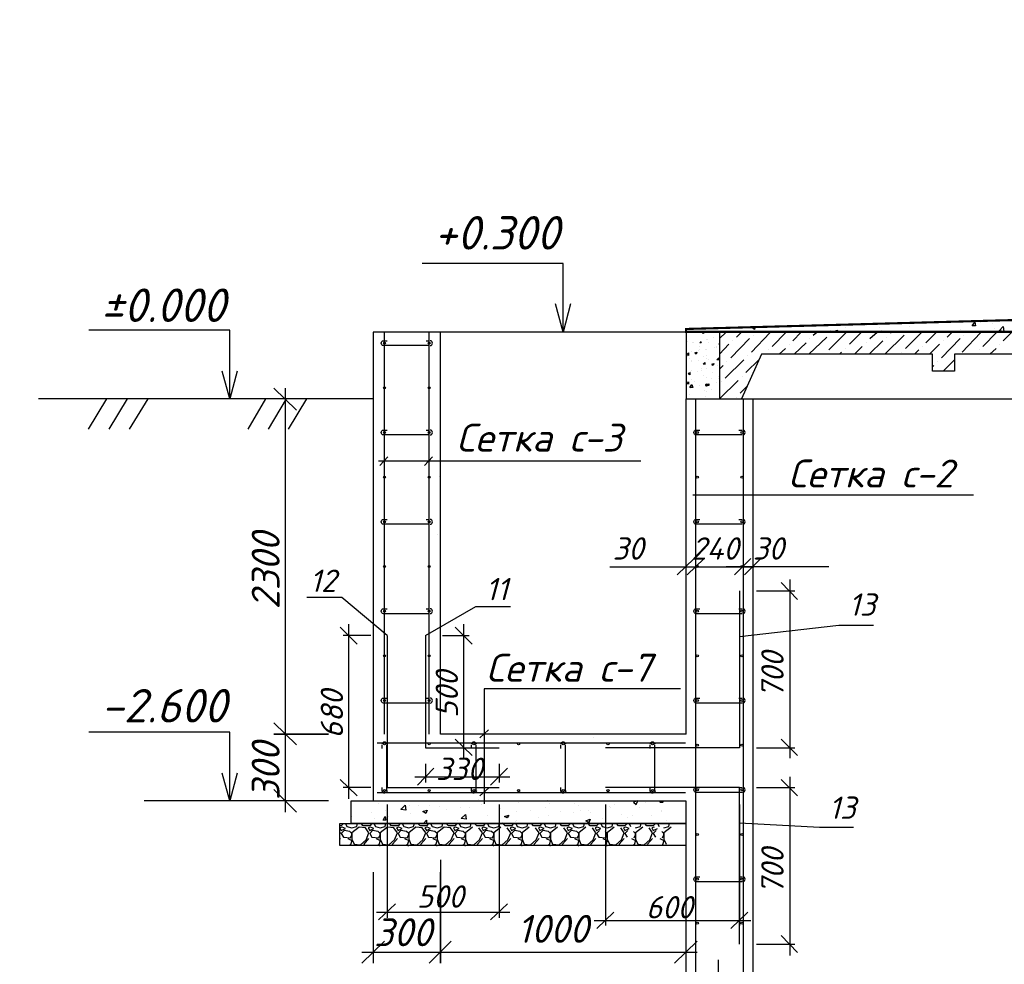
# Model space of a CAD drawing. Extents: x -119078 to 1619993, y 264752 to 340742.
# Tile 92 of 220: x 548206 to 557023, y 317224 to 325684. Entities that reach past the tile are written whole.
import ezdxf

# ---------------------------------------------------------------- set-up
doc = ezdxf.new("R2010")
doc.units = 0
doc.header["$MEASUREMENT"] = 0
for name, color, linetype in [('PDF _Геометрия', 250, 'Continuous'), ('PDF _Текст', 7, 'Continuous'), ('Ярлык', 1, 'Continuous')]:
    doc.layers.add(name, color=color, linetype=linetype)
doc.styles.add('ISO', font='times.ttf')
doc.styles.add('PDF ISOCPEUR Italic', font='isocpeui.ttf')

msp = doc.modelspace()

# ---------------------------------------------------------------- linework, layer by layer
at = {"layer": 'PDF _Геометрия', "color": 7, "lineweight": -3}
for p, q in [((551974.9, 322885.242), (551371.635, 322885.242)), ((551371.635, 322885.242), (551371.635, 318687.782)), ((551974.9, 319284.698), (551974.9, 322885.242)), ((554175.233, 319284.698), (551974.9, 319284.698))]:
    msp.add_line(p, q, dxfattribs=at)
at = {"layer": 'PDF _Геометрия', "color": 251, "lineweight": -3, "true_color": 0x535353}
msp.add_line((554175.233, 319284.698), (554175.233, 322288.327), dxfattribs=at)
at = {"layer": 'PDF _Геометрия', "color": 7, "lineweight": -3}
for points in [[(553073.479, 322885.242), (553073.479, 323139.249), (553073.479, 323501.208), (551809.796, 323501.208)], [(553136.981, 323139.249), (553073.479, 322885.242), (553003.627, 323139.249)], [(550088.901, 322288.327), (550088.901, 322535.983), (550088.901, 322904.293), (548825.218, 322904.293)], [(551470.062, 322885.242), (551470.062, 319284.698)], [(551870.123, 322885.242), (551870.123, 319284.698)], [(554172.058, 322885.242), (551974.9, 322885.242)], [(554175.233, 322885.242), (553121.105, 322885.242)], [(554772.148, 322885.242), (554175.233, 322885.242), (554175.233, 322288.327), (554772.148, 322288.327), (554772.148, 313887.057), (566170.695, 313887.057), (566170.695, 322288.327), (566773.961, 322288.327), (566773.961, 313283.791)], [(566475.503, 322885.242), (554473.69, 322885.242), (554473.69, 322288.327), (554670.546, 322288.327)], [(551844.722, 322809.04), (551876.473, 322809.04)], [(559026.759, 322688.387), (556575.595, 322688.387), (556575.595, 322535.983), (556378.74, 322535.983), (556378.74, 322688.387), (554848.35, 322688.387), (554670.546, 322288.327), (566272.298, 322288.327)], [(550152.403, 322535.983), (550088.901, 322288.327), (550019.049, 322535.983)], [(551371.635, 322288.327), (548374.357, 322288.327)], [(548983.972, 322288.327), (548818.868, 322015.269)], [(549168.127, 322288.327), (549003.023, 322015.269)], [(549352.282, 322288.327), (549187.178, 322015.269)], [(550406.409, 322288.327), (550247.655, 322015.269)], [(550590.564, 322288.327), (550431.81, 322015.269)], [(550774.719, 322288.327), (550609.615, 322015.269)], [(554257.785, 322288.327), (554257.785, 313887.057)], [(554683.246, 322288.327), (554683.246, 313887.057)], [(551844.722, 322008.919), (551876.473, 322008.919)], [(554645.145, 322008.919), (554676.896, 322008.919)], [(551431.961, 321691.411), (551501.813, 321767.613)], [(551832.022, 321691.411), (551901.873, 321767.613)], [(553768.822, 321729.512), (551419.261, 321729.512)], [(556747.05, 321424.704), (554232.384, 321424.704)], [(551844.722, 321208.798), (551876.473, 321208.798)], [(554645.145, 321208.798), (554676.896, 321208.798)], [(551495.463, 320167.371), (551089.052, 320510.28), (550777.894, 320510.28)], [(551838.372, 320167.371), (552289.234, 320427.728), (552600.392, 320427.728)], [(551844.722, 320408.677), (551876.473, 320408.677)], [(554645.145, 320408.677), (554676.896, 320408.677)], [(554651.495, 320161.021), (555540.518, 320262.624), (555851.676, 320262.624)], [(554124.431, 319691.109), (552365.436, 319691.109), (552365.436, 318662.382)], [(551844.722, 319608.556), (551876.473, 319608.556)], [(554645.145, 319608.556), (554676.896, 319608.556)], [(550088.901, 318687.782), (550088.901, 318935.439), (550088.901, 319303.749), (548825.218, 319303.749)], [(552327.335, 319252.947), (552403.537, 319322.799)], [(551406.561, 319208.496), (554168.883, 319208.496)], [(551451.012, 319157.695), (551451.012, 319189.446)], [(551489.113, 319189.446), (551489.113, 319170.395), (551489.113, 318776.685)], [(552251.133, 319157.695), (552251.133, 319189.446)], [(552289.234, 319189.446), (552289.234, 319170.395), (552289.234, 318776.685)], [(553051.253, 319157.695), (553051.253, 319189.446)], [(553089.354, 319189.446), (553089.354, 319170.395), (553089.354, 318776.685)], [(553851.374, 319157.695), (553851.374, 319189.446)], [(553889.475, 319189.446), (553889.475, 319170.395), (553889.475, 318776.685)], [(550152.403, 318935.439), (550088.901, 318687.782), (550019.049, 318935.439)], [(551406.561, 318763.984), (554168.883, 318763.984)], [(552327.335, 318732.234), (552403.537, 318802.085)], [(554645.145, 318808.436), (554676.896, 318808.436)], [(550584.214, 318687.782), (549320.531, 318687.782)], [(554172.058, 318287.722), (551073.177, 318287.722), (551073.177, 318484.577), (554172.058, 318484.577), (551174.779, 318484.577), (551174.779, 318687.782), (554172.058, 318687.782), (554172.058, 313283.791)], [(554651.495, 318490.927), (555369.064, 318452.826), (555673.872, 318452.826)], [(554645.145, 318008.315), (554676.896, 318008.315)], [(554460.99, 317265.345), (554460.99, 315366.646), (557350.315, 315366.646)]]:
    msp.add_lwpolyline(points, dxfattribs=at)
at = {"layer": 'PDF _Геометрия', "color": 7, "lineweight": -3, "const_width": 19.05}
msp.add_lwpolyline([(554172.058, 322888.417), (554172.058, 322913.818), (560474.597, 323085.272), (566770.786, 322913.818), (566770.786, 322888.417)], close=True, dxfattribs=at)
at = {"layer": 'PDF _Геометрия', "color": 8, "lineweight": -3, "true_color": 0x767676}
for points in [[(556372.39, 322974.144), (556372.39, 322974.144)], [(556372.39, 322974.144), (556404.141, 322974.144)], [(556397.791, 322974.144), (556397.791, 322974.144)], [(556442.242, 322974.144), (556442.242, 322974.144)], [(556448.592, 322980.495), (556480.343, 322974.144), (556480.343, 322980.495)], [(556810.551, 322974.144), (556810.551, 322974.144)], [(554232.384, 322885.242), (554232.384, 322885.242)], [(554308.586, 322885.242), (554308.586, 322885.242)], [(554333.987, 322885.242), (554327.637, 322872.542), (554314.936, 322885.242), (554327.637, 322885.242)], [(554473.69, 322828.091), (554530.842, 322885.242)], [(554619.744, 322891.592), (554619.744, 322891.592)], [(554626.094, 322840.791), (554670.546, 322885.242)], [(554791.199, 322936.043), (554784.849, 322910.643), (554759.448, 322929.693), (554765.798, 322929.693)], [(554886.451, 322929.693), (554886.451, 322929.693)], [(554943.603, 322758.239), (555070.606, 322885.242)], [(555127.758, 322809.04), (555203.96, 322885.242)], [(555311.912, 322859.841), (555343.663, 322885.242)], [(555451.616, 322726.488), (555610.37, 322885.242)], [(555470.666, 322904.293), (555470.666, 322904.293)], [(555496.067, 322885.242), (555489.717, 322891.592), (555527.818, 322904.293), (555521.468, 322885.242)], [(555597.67, 322923.343), (555597.67, 322923.343)], [(555635.771, 322777.289), (555743.724, 322885.242)], [(555788.175, 322948.744), (555788.175, 322948.744)], [(555819.926, 322828.091), (555883.427, 322885.242)], [(555908.828, 322923.343), (555908.828, 322923.343)], [(555921.528, 322904.293), (555921.528, 322904.293)], [(556004.08, 322878.892), (556016.781, 322885.242)], [(556137.434, 322739.188), (556283.488, 322885.242)], [(556175.535, 322936.043), (556175.535, 322936.043)], [(556321.589, 322789.99), (556416.841, 322885.242)], [(556512.094, 322840.791), (556556.545, 322885.242)], [(556626.397, 322910.643), (556626.397, 322910.643)], [(556747.05, 322891.592), (556747.05, 322891.592)], [(556829.602, 322758.239), (556956.605, 322885.242)], [(556918.504, 322961.444), (556918.504, 322961.444)], [(556937.555, 322916.993), (556937.555, 322916.993)], [(557013.757, 322809.04), (557089.959, 322885.242)], [(554187.933, 322802.69), (554187.933, 322802.69)], [(554232.384, 322796.34), (554232.384, 322796.34)], [(554238.734, 322796.34), (554238.734, 322796.34)], [(554302.236, 322802.69), (554308.586, 322789.99), (554295.886, 322789.99), (554308.586, 322802.69)], [(554353.037, 322821.74), (554353.037, 322821.74)], [(554365.738, 322815.39), (554365.738, 322815.39)], [(554416.539, 322834.441), (554416.539, 322834.441)], [(554575.293, 322656.636), (554740.397, 322828.091)], [(554587.993, 322809.04), (554587.993, 322809.04)], [(554759.448, 322707.437), (554924.552, 322878.892)], [(554778.498, 322859.841), (554778.498, 322859.841)], [(555273.811, 322688.387), (555432.565, 322840.791)], [(555280.162, 322828.091), (555280.162, 322828.091)], [(555464.316, 322878.892), (555464.316, 322878.892)], [(555813.575, 322688.387), (555934.229, 322809.04)], [(555953.279, 322688.387), (556124.734, 322859.841)], [(555972.33, 322840.791), (555972.33, 322840.791)], [(556461.292, 322656.636), (556626.397, 322828.091)], [(556473.993, 322809.04), (556473.993, 322809.04)], [(556645.447, 322707.437), (556810.551, 322878.892)], [(556658.147, 322859.841), (556658.147, 322859.841)], [(554226.034, 322713.788), (554226.034, 322713.788)], [(554283.186, 322720.138), (554283.186, 322720.138)], [(554295.886, 322758.239), (554295.886, 322758.239)], [(554295.886, 322732.838), (554295.886, 322732.838)], [(554346.687, 322732.838), (554346.687, 322732.838)], [(554359.388, 322732.838), (554359.388, 322732.838)], [(554378.438, 322789.99), (554378.438, 322789.99)], [(554429.239, 322751.889), (554429.239, 322751.889)], [(554441.94, 322745.538), (554441.94, 322745.538)], [(554448.29, 322758.239), (554448.29, 322758.239)], [(554467.34, 322783.639), (554473.69, 322783.639)], [(554467.34, 322777.289), (554473.69, 322777.289)], [(554473.69, 322688.387), (554556.243, 322777.289)], [(554911.852, 322726.488), (554911.852, 322726.488)], [(555007.104, 322688.387), (555064.256, 322739.188)], [(555096.007, 322777.289), (555096.007, 322777.289)], [(555140.458, 322688.387), (555248.411, 322789.99)], [(555546.868, 322688.387), (555565.919, 322707.437)], [(555597.67, 322739.188), (555597.67, 322739.188)], [(555680.222, 322688.387), (555750.074, 322758.239)], [(555788.175, 322789.99), (555788.175, 322789.99)], [(556105.683, 322707.437), (556105.683, 322707.437)], [(556219.986, 322688.387), (556258.087, 322726.488)], [(556289.838, 322758.239), (556289.838, 322758.239)], [(556353.339, 322688.387), (556442.242, 322777.289)], [(556797.851, 322726.488), (556797.851, 322726.488)], [(556893.104, 322688.387), (556950.255, 322739.188)], [(556982.006, 322777.289), (556982.006, 322777.289)], [(554187.933, 322662.986), (554187.933, 322662.986)], [(554206.984, 322650.286), (554206.984, 322650.286)], [(554219.684, 322624.885), (554219.684, 322624.885)], [(554226.034, 322631.235), (554226.034, 322631.235)], [(554283.186, 322631.235), (554283.186, 322631.235)], [(554327.637, 322662.986), (554327.637, 322662.986)], [(554359.388, 322675.687), (554359.388, 322675.687)], [(554359.388, 322650.286), (554359.388, 322650.286)], [(554378.438, 322643.936), (554378.438, 322643.936)], [(554460.99, 322656.636), (554460.99, 322656.636)], [(554524.492, 322472.481), (554689.596, 322637.586)], [(554537.192, 322624.885), (554537.192, 322624.885)], [(554708.647, 322523.283), (554829.3, 322643.936)], [(554727.697, 322675.687), (554727.697, 322675.687)], [(554873.751, 322688.387), (554873.751, 322688.387)], [(555413.515, 322688.387), (555413.515, 322688.387)], [(556423.191, 322624.885), (556423.191, 322624.885)], [(556473.993, 322535.983), (556575.595, 322637.586)], [(556759.75, 322688.387), (556759.75, 322688.387)], [(554219.684, 322542.333), (554219.684, 322542.333)], [(554308.586, 322561.384), (554308.586, 322561.384)], [(554308.586, 322542.333), (554308.586, 322542.333)], [(554346.687, 322599.485), (554327.637, 322599.485), (554340.337, 322612.185), (554340.337, 322599.485)], [(554353.037, 322561.384), (554353.037, 322561.384)], [(554403.839, 322599.485), (554422.889, 322605.835), (554416.539, 322586.784), (554403.839, 322593.134)], [(554454.64, 322586.784), (554454.64, 322586.784)], [(554473.69, 322555.033), (554505.441, 322586.784)], [(554473.69, 322567.734), (554473.69, 322567.734)], [(556378.74, 322574.084), (556391.44, 322586.784)], [(554206.984, 322523.283), (554206.984, 322504.232), (554194.283, 322516.932), (554213.334, 322523.283)], [(554194.283, 322504.232), (554194.283, 322504.232)], [(554213.334, 322529.633), (554213.334, 322529.633)], [(554219.684, 322459.781), (554219.684, 322459.781)], [(554276.835, 322529.633), (554276.835, 322529.633)], [(554327.637, 322497.882), (554327.637, 322497.882)], [(554353.037, 322478.832), (554353.037, 322478.832)], [(554403.839, 322466.131), (554403.839, 322466.131)], [(554410.189, 322523.283), (554410.189, 322523.283)], [(554467.34, 322491.532), (554467.34, 322491.532)], [(554467.34, 322472.481), (554467.34, 322472.481)], [(554473.69, 322288.327), (554638.795, 322453.431)], [(554676.896, 322491.532), (554676.896, 322491.532)], [(554200.633, 322421.68), (554181.583, 322421.68), (554194.283, 322440.731), (554194.283, 322421.68)], [(554213.334, 322377.229), (554213.334, 322377.229)], [(554226.034, 322402.63), (554226.034, 322402.63)], [(554245.085, 322440.731), (554245.085, 322440.731)], [(554295.886, 322408.98), (554295.886, 322408.98)], [(554340.337, 322364.529), (554340.337, 322364.529)], [(554346.687, 322415.33), (554359.388, 322421.68), (554359.388, 322402.63), (554346.687, 322408.98)], [(554346.687, 322396.279), (554346.687, 322396.279)], [(554359.388, 322396.279), (554359.388, 322396.279)], [(554403.839, 322370.879), (554403.839, 322370.879)], [(554441.94, 322434.38), (554441.94, 322434.38)], [(554486.391, 322440.731), (554486.391, 322440.731)], [(554657.845, 322339.128), (554721.347, 322402.63)], [(554175.233, 322345.478), (554175.233, 322345.478)], [(554206.984, 322326.428), (554206.984, 322326.428)], [(554213.334, 322288.327), (554213.334, 322288.327)], [(554346.687, 322307.377), (554346.687, 322307.377)], [(554359.388, 322351.828), (554359.388, 322351.828)], [(554626.094, 322301.027), (554626.094, 322301.027)], [(551968.55, 321653.31), (551968.55, 321653.31)], [(551974.9, 321589.808), (551968.55, 321589.808), (551974.9, 321596.158)], [(551943.15, 321075.445), (551943.15, 321075.445)], [(551968.55, 320688.085), (551968.55, 320688.085)], [(551371.635, 319811.762), (551371.635, 319811.762)], [(551962.2, 319722.859), (551962.2, 319722.859)], [(553346.536, 319259.297), (553346.536, 319259.297)], [(551422.436, 318662.382), (551422.436, 318662.382)], [(552133.654, 318687.782), (552133.654, 318687.782)], [(552311.459, 318700.483), (552311.459, 318700.483)], [(552343.21, 318656.032), (552343.21, 318656.032)], [(552400.361, 318681.432), (552400.361, 318681.432)], [(552540.065, 318687.782), (552540.065, 318687.782)], [(552673.419, 318675.082), (552673.419, 318675.082)], [(552933.775, 318694.133), (552933.775, 318694.133)], [(552946.476, 318662.382), (552946.476, 318662.382)], [(553175.082, 318662.382), (553175.082, 318662.382)], [(553530.691, 318656.032), (553530.691, 318656.032)], [(553810.098, 318668.732), (553810.098, 318668.732)], [(553949.802, 318687.782), (553937.101, 318675.082), (553968.852, 318675.082), (553962.502, 318687.782)], [(553937.101, 318681.432), (553937.101, 318681.432)], [(551352.584, 318579.83), (551352.584, 318579.83)], [(551479.587, 318598.88), (551479.587, 318598.88)], [(551619.291, 318617.931), (551619.291, 318617.931)], [(551695.493, 318649.681), (551695.493, 318649.681)], [(551701.843, 318573.479), (551701.843, 318573.479)], [(551778.045, 318649.681), (551778.045, 318649.681)], [(551879.648, 318649.681), (551879.648, 318649.681)], [(551968.55, 318636.981), (551968.55, 318636.981)], [(552025.702, 318611.58), (552025.702, 318611.58)], [(552152.705, 318630.631), (552152.705, 318630.631)], [(552235.257, 318624.281), (552235.257, 318624.281)], [(552508.314, 318617.931), (552508.314, 318617.931)], [(552654.368, 318592.53), (552654.368, 318592.53)], [(552781.371, 318605.23), (552781.371, 318605.23)], [(552914.725, 318624.281), (552914.725, 318624.281)], [(553048.078, 318592.53), (553048.078, 318592.53)], [(553168.731, 318579.83), (553168.731, 318579.83)], [(553213.183, 318649.681), (553213.183, 318649.681)], [(553232.233, 318605.23), (553232.233, 318605.23)], [(553295.735, 318598.88), (553295.735, 318598.88)], [(553321.135, 318579.83), (553321.135, 318579.83)], [(553486.24, 318636.981), (553486.24, 318636.981)], [(553492.59, 318624.281), (553492.59, 318624.281)], [(553594.193, 318567.129), (553594.193, 318567.129)], [(553759.297, 318624.281), (553759.297, 318624.281)], [(553949.802, 318598.88), (553949.802, 318598.88)], [(553949.802, 318592.53), (553949.802, 318592.53)], [(551104.928, 318484.577), (551085.877, 318465.527), (551073.177, 318465.527)], [(551123.978, 318484.577), (551136.679, 318459.176), (551181.13, 318446.476), (551225.581, 318459.176), (551231.931, 318484.577)], [(551181.13, 318548.079), (551181.13, 318548.079)], [(551358.934, 318484.577), (551339.884, 318465.527), (551282.732, 318465.527), (551263.682, 318484.577)], [(551377.985, 318484.577), (551390.685, 318459.176), (551435.136, 318446.476), (551479.587, 318459.176), (551485.938, 318484.577)], [(551384.335, 318529.028), (551384.335, 318529.028)], [(551511.338, 318548.079), (551511.338, 318548.079)], [(551612.941, 318484.577), (551593.89, 318465.527), (551536.739, 318465.527), (551517.688, 318484.577)], [(551631.991, 318484.577), (551644.692, 318459.176), (551689.143, 318446.476), (551733.594, 318459.176), (551739.944, 318484.577)], [(551866.948, 318484.577), (551847.897, 318465.527), (551790.746, 318465.527), (551771.695, 318484.577)], [(551822.496, 318484.577), (551847.897, 318516.328), (551847.897, 318484.577)], [(551885.998, 318484.577), (551898.698, 318459.176), (551943.15, 318446.476), (551987.601, 318459.176), (551993.951, 318484.577)], [(552120.954, 318484.577), (552101.904, 318465.527), (552044.752, 318465.527), (552025.702, 318484.577)], [(552127.304, 318516.328), (552127.304, 318516.328)], [(552140.005, 318484.577), (552152.705, 318459.176), (552197.156, 318446.476), (552241.607, 318459.176), (552247.957, 318484.577)], [(552374.961, 318484.577), (552355.91, 318465.527), (552298.759, 318465.527), (552279.708, 318484.577)], [(552394.011, 318554.429), (552394.011, 318554.429)], [(552394.011, 318484.577), (552406.712, 318459.176), (552451.163, 318446.476), (552495.614, 318459.176), (552501.964, 318484.577)], [(552527.365, 318497.277), (552527.365, 318497.277)], [(552628.967, 318484.577), (552609.917, 318465.527), (552552.765, 318465.527), (552533.715, 318484.577)], [(552641.668, 318503.628), (552641.668, 318503.628)], [(552648.018, 318484.577), (552660.718, 318459.176), (552705.169, 318446.476), (552749.621, 318459.176), (552755.971, 318484.577)], [(552654.368, 318516.328), (552654.368, 318516.328)], [(552882.974, 318484.577), (552863.924, 318465.527), (552806.772, 318465.527), (552787.722, 318484.577)], [(552851.223, 318541.729), (552851.223, 318541.729)], [(552902.025, 318484.577), (552914.725, 318459.176), (552959.176, 318446.476), (553003.627, 318459.176), (553009.977, 318484.577)], [(552940.126, 318554.429), (552940.126, 318554.429)], [(553136.981, 318484.577), (553117.93, 318465.527), (553060.779, 318465.527), (553041.728, 318484.577)], [(553156.031, 318484.577), (553168.731, 318459.176), (553213.183, 318446.476), (553257.634, 318459.176), (553263.984, 318484.577)], [(553168.731, 318490.927), (553168.731, 318490.927)], [(553390.987, 318484.577), (553371.937, 318465.527), (553314.785, 318465.527), (553295.735, 318484.577)], [(553359.236, 318490.927), (553359.236, 318490.927)], [(553410.038, 318484.577), (553422.738, 318459.176), (553467.189, 318446.476), (553511.64, 318459.176), (553517.991, 318484.577)], [(553429.088, 318529.028), (553429.088, 318529.028)], [(553644.994, 318484.577), (553625.943, 318465.527), (553568.792, 318465.527), (553549.741, 318484.577)], [(553651.344, 318541.729), (553651.344, 318541.729)], [(553664.044, 318484.577), (553676.745, 318459.176)], [(553689.445, 318560.779), (553689.445, 318560.779)], [(553721.196, 318446.476), (553765.647, 318459.176), (553771.997, 318484.577)], [(553899.001, 318484.577), (553879.95, 318465.527), (553822.799, 318465.527), (553803.748, 318484.577)], [(553867.25, 318560.779), (553867.25, 318560.779)], [(553918.051, 318484.577), (553930.751, 318459.176)], [(553975.202, 318446.476), (554019.654, 318459.176), (554026.004, 318484.577)], [(553994.253, 318509.978), (553994.253, 318509.978)], [(551073.177, 318389.325), (551079.527, 318402.025), (551073.177, 318408.375)], [(552260.658, 318452.826), (552197.156, 318402.025), (552197.156, 318344.873), (552216.207, 318300.422), (552273.358, 318294.072), (552324.159, 318338.523), (552349.56, 318402.025), (552317.809, 318446.476)], [(552514.664, 318452.826), (552451.163, 318402.025), (552451.163, 318344.873), (552470.213, 318300.422), (552527.365, 318294.072), (552578.166, 318338.523), (552603.567, 318402.025), (552571.816, 318446.476)], [(552768.671, 318452.826), (552705.169, 318402.025), (552705.169, 318344.873), (552724.22, 318300.422), (552781.371, 318294.072), (552832.173, 318338.523), (552857.573, 318402.025), (552825.823, 318446.476)], [(553022.678, 318452.826), (552959.176, 318402.025), (552959.176, 318344.873), (552978.227, 318300.422), (553035.378, 318294.072), (553086.179, 318338.523), (553111.58, 318402.025), (553079.829, 318446.476)], [(553276.684, 318452.826), (553213.183, 318402.025), (553213.183, 318344.873), (553232.233, 318300.422), (553289.385, 318294.072), (553340.186, 318338.523), (553365.587, 318402.025), (553333.836, 318446.476)], [(553397.337, 318421.075), (553371.937, 318395.675), (553390.987, 318363.924), (553454.489, 318357.574), (553467.189, 318382.974), (553467.189, 318395.675), (553448.139, 318414.725)], [(553530.691, 318452.826), (553467.189, 318402.025), (553467.189, 318344.873), (553486.24, 318300.422), (553543.391, 318294.072), (553594.193, 318338.523), (553619.593, 318402.025), (553587.842, 318446.476)], [(553651.344, 318421.075), (553625.943, 318395.675), (553644.994, 318363.924)], [(553708.496, 318357.574), (553721.196, 318382.974), (553721.196, 318395.675), (553702.145, 318414.725)], [(553784.698, 318452.826), (553721.196, 318402.025), (553721.196, 318344.873), (553740.246, 318300.422), (553797.398, 318294.072), (553848.199, 318338.523), (553873.6, 318402.025), (553841.849, 318446.476)], [(553886.3, 318452.826), (553867.25, 318446.476), (553879.95, 318421.075), (553918.051, 318440.126)], [(553905.351, 318421.075), (553879.95, 318395.675), (553899.001, 318363.924)], [(553962.502, 318357.574), (553975.202, 318382.974), (553975.202, 318395.675), (553956.152, 318414.725)], [(554038.704, 318452.826), (553975.202, 318402.025), (553975.202, 318344.873), (553994.253, 318300.422)], [(551073.177, 318344.873), (551079.527, 318351.224)], [(551143.029, 318351.224), (551181.13, 318332.173), (551168.429, 318294.072), (551149.379, 318287.722)], [(551295.433, 318287.722), (551289.082, 318300.422), (551333.534, 318351.224)], [(551397.035, 318351.224), (551435.136, 318332.173), (551422.436, 318294.072), (551403.385, 318287.722)], [(551549.439, 318287.722), (551543.089, 318300.422), (551587.54, 318351.224)], [(551651.042, 318351.224), (551689.143, 318332.173), (551676.443, 318294.072), (551657.392, 318287.722)], [(551803.446, 318287.722), (551797.096, 318300.422), (551841.547, 318351.224)], [(551905.049, 318351.224), (551943.15, 318332.173), (551930.449, 318294.072), (551911.399, 318287.722)], [(552057.453, 318287.722), (552051.102, 318300.422), (552095.553, 318351.224)], [(552159.055, 318351.224), (552197.156, 318332.173), (552184.456, 318294.072), (552165.405, 318287.722)], [(552311.459, 318287.722), (552305.109, 318300.422), (552349.56, 318351.224)], [(552413.062, 318351.224), (552451.163, 318332.173), (552438.462, 318294.072), (552419.412, 318287.722)], [(552565.466, 318287.722), (552559.116, 318300.422), (552603.567, 318351.224)], [(552667.068, 318351.224), (552705.169, 318332.173), (552692.469, 318294.072), (552673.419, 318287.722)], [(552819.472, 318287.722), (552813.122, 318300.422), (552857.573, 318351.224)], [(552921.075, 318351.224), (552959.176, 318332.173), (552946.476, 318294.072), (552927.425, 318287.722)], [(553073.479, 318287.722), (553067.129, 318300.422), (553111.58, 318351.224)], [(553175.082, 318351.224), (553213.183, 318332.173), (553200.482, 318294.072), (553181.432, 318287.722)], [(553327.486, 318287.722), (553321.135, 318300.422), (553365.587, 318351.224)], [(553429.088, 318351.224), (553467.189, 318332.173), (553454.489, 318294.072), (553435.438, 318287.722)], [(553581.492, 318287.722), (553575.142, 318300.422), (553619.593, 318351.224)], [(553683.095, 318351.224), (553721.196, 318332.173), (553708.496, 318294.072), (553689.445, 318287.722)], [(553835.499, 318287.722), (553829.149, 318300.422), (553873.6, 318351.224)], [(553937.101, 318351.224), (553975.202, 318332.173), (553962.502, 318294.072)], [(551181.13, 318287.722), (551174.779, 318287.722)], [(551428.786, 318287.722), (551435.136, 318287.722)], [(551435.136, 318287.722), (551435.136, 318287.722)], [(551682.793, 318287.722), (551689.143, 318287.722)], [(551689.143, 318287.722), (551689.143, 318287.722)], [(551936.799, 318287.722), (551943.15, 318287.722)], [(551943.15, 318287.722), (551943.15, 318287.722)], [(552190.806, 318287.722), (552197.156, 318287.722)], [(552197.156, 318287.722), (552197.156, 318287.722)], [(552444.813, 318287.722), (552451.163, 318287.722)], [(552451.163, 318287.722), (552451.163, 318287.722)], [(552698.819, 318287.722), (552705.169, 318287.722)], [(552705.169, 318287.722), (552705.169, 318287.722)], [(552952.826, 318287.722), (552959.176, 318287.722)], [(552959.176, 318287.722), (552959.176, 318287.722)], [(553206.832, 318287.722), (553213.183, 318287.722)], [(553213.183, 318287.722), (553213.183, 318287.722)], [(553460.839, 318287.722), (553467.189, 318287.722)], [(553467.189, 318287.722), (553467.189, 318287.722)], [(553721.196, 318287.722), (553721.196, 318287.722)], [(553975.202, 318287.722), (553975.202, 318287.722)]]:
    msp.add_lwpolyline(points, dxfattribs=at)
for points in [[(556759.75, 322974.144), (556766.1, 322942.394), (556734.349, 322942.394)], [(557020.107, 322891.592), (556975.656, 322897.942), (557013.757, 322936.043)], [(554270.485, 322707.437), (554264.135, 322688.387), (554251.435, 322701.087)], [(554194.283, 322675.687), (554175.233, 322682.037), (554194.283, 322701.087)], [(554467.34, 322637.586), (554448.29, 322637.586), (554467.34, 322656.636)], [(554232.384, 322389.929), (554206.984, 322389.929), (554226.034, 322415.33)], [(554378.438, 322421.68), (554378.438, 322408.98), (554365.738, 322408.98)], [(553740.246, 318687.782), (553702.145, 318675.082), (553727.546, 318656.032)], [(551663.742, 318605.23), (551619.291, 318611.58), (551657.392, 318649.681)], [(551854.247, 318605.23), (551841.547, 318573.479), (551816.146, 318592.53)], [(552203.506, 318522.678), (552159.055, 318529.028), (552197.156, 318567.129)], [(551479.587, 318548.079), (551485.938, 318516.328), (551460.537, 318516.328)], [(552584.516, 318560.779), (552571.816, 318535.378), (552546.415, 318548.079)], [(553314.785, 318522.678), (553302.085, 318490.927), (553276.684, 318509.978)], [(551092.227, 318452.826), (551073.177, 318446.476), (551085.877, 318421.075), (551123.978, 318440.126)], [(551181.13, 318395.675), (551162.079, 318414.725), (551111.278, 318421.075), (551085.877, 318395.675), (551104.928, 318363.924), (551168.429, 318357.574), (551181.13, 318382.974)], [(551181.13, 318402.025), (551181.13, 318344.873), (551200.18, 318300.422), (551257.332, 318294.072), (551308.133, 318338.523), (551333.534, 318402.025), (551301.783, 318446.476), (551244.631, 318452.826)], [(551346.234, 318452.826), (551327.183, 318446.476), (551339.884, 318421.075), (551377.985, 318440.126)], [(551435.136, 318395.675), (551416.086, 318414.725), (551365.284, 318421.075), (551339.884, 318395.675), (551358.934, 318363.924), (551422.436, 318357.574), (551435.136, 318382.974)], [(551435.136, 318402.025), (551435.136, 318344.873), (551454.187, 318300.422), (551511.338, 318294.072), (551562.14, 318338.523), (551587.54, 318402.025), (551555.789, 318446.476), (551498.638, 318452.826)], [(551600.241, 318452.826), (551581.19, 318446.476), (551593.89, 318421.075), (551631.991, 318440.126)], [(551689.143, 318395.675), (551670.092, 318414.725), (551619.291, 318421.075), (551593.89, 318395.675), (551612.941, 318363.924), (551676.443, 318357.574), (551689.143, 318382.974)], [(551689.143, 318402.025), (551689.143, 318344.873), (551708.193, 318300.422), (551765.345, 318294.072), (551816.146, 318338.523), (551841.547, 318402.025), (551809.796, 318446.476), (551752.645, 318452.826)], [(551854.247, 318452.826), (551835.197, 318446.476), (551847.897, 318421.075), (551885.998, 318440.126)], [(551943.15, 318395.675), (551924.099, 318414.725), (551873.298, 318421.075), (551847.897, 318395.675), (551866.948, 318363.924), (551930.449, 318357.574), (551943.15, 318382.974)], [(551943.15, 318402.025), (551943.15, 318344.873), (551962.2, 318300.422), (552019.352, 318294.072), (552070.153, 318338.523), (552095.553, 318402.025), (552063.803, 318446.476), (552006.651, 318452.826)], [(552108.254, 318452.826), (552089.203, 318446.476), (552101.904, 318421.075), (552140.005, 318440.126)], [(552197.156, 318395.675), (552178.106, 318414.725), (552127.304, 318421.075), (552101.904, 318395.675), (552120.954, 318363.924), (552184.456, 318357.574), (552197.156, 318382.974)], [(552362.26, 318452.826), (552343.21, 318446.476), (552355.91, 318421.075), (552394.011, 318440.126)], [(552451.163, 318395.675), (552432.112, 318414.725), (552381.311, 318421.075), (552355.91, 318395.675), (552374.961, 318363.924), (552438.462, 318357.574), (552451.163, 318382.974)], [(552616.267, 318452.826), (552597.217, 318446.476), (552609.917, 318421.075), (552648.018, 318440.126)], [(552705.169, 318395.675), (552686.119, 318414.725), (552635.318, 318421.075), (552609.917, 318395.675), (552628.967, 318363.924), (552692.469, 318357.574), (552705.169, 318382.974)], [(552870.274, 318452.826), (552851.223, 318446.476), (552863.924, 318421.075), (552902.025, 318440.126)], [(552959.176, 318395.675), (552940.126, 318414.725), (552889.324, 318421.075), (552863.924, 318395.675), (552882.974, 318363.924), (552946.476, 318357.574), (552959.176, 318382.974)], [(553124.28, 318452.826), (553105.23, 318446.476), (553117.93, 318421.075), (553156.031, 318440.126)], [(553213.183, 318395.675), (553194.132, 318414.725), (553143.331, 318421.075), (553117.93, 318395.675), (553136.981, 318363.924), (553200.482, 318357.574), (553213.183, 318382.974)], [(553378.287, 318452.826), (553359.236, 318446.476), (553371.937, 318421.075), (553410.038, 318440.126)], [(553632.294, 318452.826), (553613.243, 318446.476), (553625.943, 318421.075), (553664.044, 318440.126)]]:
    msp.add_lwpolyline(points, close=True, dxfattribs=at)
at = {"layer": 'PDF _Геометрия', "color": 7, "lineweight": -3}
for points in [[(551876.473, 322764.589), (551857.422, 322764.589), (551463.712, 322764.589, -0.92820422), (551463.712, 322809.04), (551495.463, 322809.04)], [(551876.473, 321964.468), (551857.422, 321964.468), (551463.712, 321964.468, -0.92820422), (551463.712, 322008.919), (551495.463, 322008.919)], [(554676.896, 321964.468), (554657.845, 321964.468), (554264.135, 321964.468, -0.92820422), (554264.135, 322008.919), (554295.886, 322008.919)], [(551876.473, 321164.347), (551857.422, 321164.347), (551463.712, 321164.347, -0.92820422), (551463.712, 321208.798), (551495.463, 321208.798)], [(554676.896, 321164.347), (554657.845, 321164.347), (554264.135, 321164.347, -0.92820422), (554264.135, 321208.798), (554295.886, 321208.798)], [(551876.473, 320364.226), (551857.422, 320364.226), (551463.712, 320364.226, -0.92820422), (551463.712, 320408.677), (551495.463, 320408.677)], [(554676.896, 320364.226), (554657.845, 320364.226), (554264.135, 320364.226, -0.92820422), (554264.135, 320408.677), (554295.886, 320408.677)], [(551876.473, 319564.105), (551857.422, 319564.105), (551463.712, 319564.105, -0.92820422), (551463.712, 319608.556), (551495.463, 319608.556)], [(554676.896, 319564.105), (554657.845, 319564.105), (554264.135, 319564.105, -0.92820422), (554264.135, 319608.556), (554295.886, 319608.556)], [(551495.4, 318778.207, -0.9282433), (551451.012, 318776.685), (551451.012, 318808.436)], [(552295.521, 318778.207, -0.9282433), (552251.133, 318776.685), (552251.133, 318808.436)], [(553095.642, 318778.207, -0.9282433), (553051.253, 318776.685), (553051.253, 318808.436)], [(553895.763, 318778.207, -0.9282433), (553851.374, 318776.685), (553851.374, 318808.436)], [(554676.896, 318763.984), (554657.845, 318763.984), (554264.135, 318763.984, -0.92820422), (554264.135, 318808.436), (554295.886, 318808.436)], [(554676.896, 317963.863), (554657.845, 317963.863), (554264.135, 317963.863, -0.92820422), (554264.135, 318008.315), (554295.886, 318008.315)]]:
    msp.add_lwpolyline(points, format="xyb", dxfattribs=at)
at = {"layer": 'PDF _Геометрия', "color": 251, "lineweight": -3, "true_color": 0x535353}
for points in [[(550685.817, 322186.724), (550482.611, 322383.579)], [(550584.214, 322383.579), (550584.214, 319189.446)], [(551174.779, 322288.327), (550482.611, 322288.327)], [(550584.214, 319386.301), (550584.214, 318586.18)], [(550971.574, 319284.698), (550482.611, 319284.698), (550971.574, 319284.698)], [(550482.611, 318789.385), (550685.817, 318586.18)], [(550971.574, 318687.782), (550482.611, 318687.782)], [(554172.058, 318687.782), (554172.058, 317233.594)], [(551974.9, 318160.719), (551974.9, 317233.594), (551974.9, 318048.586)], [(551371.635, 318048.586), (551371.635, 317233.594)], [(551473.237, 317430.45), (551270.032, 317233.594)], [(554070.455, 317233.594), (554273.66, 317430.45)], [(552070.153, 317328.847), (551270.032, 317328.847)], [(554273.66, 317328.847), (551873.298, 317328.847)]]:
    msp.add_lwpolyline(points, dxfattribs=at)
at = {"layer": 'PDF _Геометрия', "color": 3, "lineweight": -3}
for points in [[(554092.681, 320713.485), (554245.085, 320859.539)], [(554842, 320859.539), (554695.946, 320713.485)], [(553489.415, 320783.337), (554168.883, 320783.337), (554257.785, 320783.337), (554410.189, 320783.337)], [(554156.182, 320783.337), (554778.498, 320783.337)], [(555451.616, 320783.337), (554772.148, 320783.337), (554683.246, 320783.337), (554530.842, 320783.337)], [(555172.209, 320491.23), (555026.155, 320643.634)], [(555102.357, 320669.034), (555102.357, 319068.792)], [(554803.899, 320567.432), (555146.808, 320567.432)], [(551228.756, 320091.169), (551076.352, 320243.573)], [(551152.554, 318706.833), (551152.554, 320268.974)], [(552257.483, 320091.169), (552105.079, 320243.573)], [(552181.281, 320268.974), (552181.281, 319068.792)], [(551349.409, 320167.371), (551101.753, 320167.371)], [(551990.776, 320167.371), (552232.082, 320167.371)], [(552105.079, 319240.247), (552257.483, 319094.193)], [(555026.155, 319240.247), (555172.209, 319094.193)], [(551990.776, 319164.045), (552232.082, 319164.045)], [(554803.899, 319164.045), (555146.808, 319164.045)], [(551838.372, 319017.991), (551838.372, 318852.887)], [(552498.789, 319017.991), (552498.789, 318852.887)], [(551914.574, 318979.89), (551768.52, 318827.486)], [(552422.587, 318827.486), (552574.991, 318979.89)], [(551076.352, 318878.287), (551228.756, 318732.234)], [(551743.119, 318903.688), (552594.041, 318903.688)], [(555172.209, 318732.234), (555026.155, 318878.287)], [(555102.357, 318903.688), (555102.357, 317303.446)], [(551349.409, 318808.436), (551101.753, 318808.436)], [(554803.899, 318808.436), (555146.808, 318808.436)], [(551495.463, 318656.032), (551495.463, 317640.005)], [(552498.789, 318656.032), (552498.789, 317640.005)], [(553451.314, 318656.032), (553451.314, 317570.153)], [(554651.495, 318656.032), (554651.495, 317570.153)], [(551400.21, 317690.806), (552594.041, 317690.806)], [(551571.665, 317767.008), (551419.261, 317620.955)], [(552422.587, 317620.955), (552574.991, 317767.008)], [(553527.516, 317690.806), (553375.112, 317544.753)], [(554575.293, 317544.753), (554727.697, 317690.806)], [(554753.098, 317614.604), (553349.711, 317614.604)], [(555026.155, 317481.251), (555172.209, 317328.847)], [(554803.899, 317405.049), (555146.808, 317405.049)]]:
    msp.add_lwpolyline(points, dxfattribs=at)
for points in [[(554181.583, 320713.485), (554333.987, 320859.539)], [(554753.098, 320859.539), (554607.044, 320713.485)]]:
    msp.add_lwpolyline(points, close=True, dxfattribs=at)
at = {"layer": 'PDF _Геометрия', "color": 1, "lineweight": -3}
for points in [[(554651.495, 320567.432), (554651.495, 319164.045), (553451.314, 319164.045)], [(551495.463, 320167.371), (551495.463, 318808.436), (552498.789, 318808.436)], [(551838.372, 320167.371), (551838.372, 319164.045), (552498.789, 319164.045)], [(554651.495, 317405.049), (554651.495, 318808.436), (553451.314, 318808.436)]]:
    msp.add_lwpolyline(points, dxfattribs=at)
at = {"layer": 'PDF _Геометрия', "color": 251, "lineweight": -3, "true_color": 0x535353}
for points in [[(550482.611, 319386.301), (550685.817, 319189.446)], [(552070.153, 317430.45), (551873.298, 317233.594)]]:
    msp.add_lwpolyline(points, close=True, dxfattribs=at)
at = {"layer": 'PDF _Геометрия', "color": 7, "lineweight": -3}
for centre in [(551473.238, 322786.815), (551873.298, 322786.815), (551473.238, 322386.755), (551873.298, 322386.755), (551473.238, 321986.694), (551873.298, 321986.694), (554273.661, 321986.694), (554673.721, 321986.694), (551473.238, 321586.634), (551873.298, 321586.634), (554273.661, 321586.634), (554673.721, 321586.634), (551473.238, 321186.573), (551873.298, 321186.573), (554273.661, 321186.573), (554673.721, 321186.573), (551473.238, 320786.513), (551873.298, 320786.513), (554273.661, 320786.513), (554673.721, 320786.513), (551473.238, 320386.452), (551873.298, 320386.452), (554273.661, 320386.452), (554673.721, 320386.452), (551473.238, 319986.392), (551873.298, 319986.392), (554273.661, 319986.392), (554673.721, 319986.392), (551473.238, 319586.331), (551873.298, 319586.331), (554273.661, 319586.331), (554673.721, 319586.331), (551473.238, 319198.971), (551873.298, 319198.971), (552273.359, 319198.971), (552673.419, 319198.971), (553073.479, 319198.971), (553473.54, 319198.971), (553873.6, 319198.971), (554273.661, 319186.271), (554673.721, 319186.271), (551473.238, 318779.86), (551873.298, 318779.86), (552273.359, 318779.86), (552673.419, 318779.86), (553073.479, 318779.86), (553473.54, 318779.86), (553873.6, 318779.86), (554273.661, 318786.21), (554673.721, 318786.21), (554273.661, 318386.15), (554673.721, 318386.15), (554273.661, 317986.09), (554673.721, 317986.09), (554273.661, 317592.379), (554673.721, 317592.379)]:
    msp.add_circle(centre, 9.525, dxfattribs=at)
for centre, radius, start, end in [((551879.649, 322786.814), 22.224, 274.2647927, 85.7352073), ((551879.649, 321986.693), 22.224, 274.2647927, 85.7352073), ((554680.072, 321986.693), 22.224, 274.2647927, 85.7352073), ((551879.649, 321186.572), 22.224, 274.2647927, 85.7352073), ((554680.072, 321186.572), 22.224, 274.2647927, 85.7352073), ((551879.649, 320386.451), 22.224, 274.2647927, 85.7352073), ((554680.072, 320386.451), 22.224, 274.2647927, 85.7352073), ((551879.649, 319586.33), 22.224, 274.2647927, 85.7352073), ((554680.072, 319586.33), 22.224, 274.2647927, 85.7352073), ((551473.237, 319192.621), 22.225, 4.262387, 175.737613), ((552273.358, 319192.621), 22.225, 4.262387, 175.737613), ((553073.479, 319192.621), 22.225, 4.262387, 175.737613), ((553873.6, 319192.621), 22.225, 4.262387, 175.737613), ((554680.072, 318786.209), 22.224, 274.2647927, 85.7352073), ((554680.072, 317986.088), 22.224, 274.2647927, 85.7352073)]:
    msp.add_arc(centre, radius, start, end, dxfattribs=at)

# ---------------------------------------------------------------- texts
at = {"layer": 'PDF _Текст', "lineweight": 30, "attachment_point": 7, "style": 'PDF ISOCPEUR Italic'}
for s, insert, char_height in [('+0.300', (551917.749, 323625.077), 299.9959), ('±0.000', (548933.171, 322976.733), 299.9959), ('Сетка с-3', (552116.673, 321815.678), 249.9972), ('Сетка с-2', (555088.436, 321494.68), 249.9972), ('12', (550803.295, 320559.082), 199.9945), ('11', (552378.136, 320484.263), 199.9945), ('13', (555629.421, 320345.977), 199.9945), ('Сетка с-7', (552382.234, 319754.847), 249.9972), ('-2.600', (548933.171, 319389.831), 299.9959), ('13', (555451.616, 318526.794), 199.9945)]:
    msp.add_mtext(s, dxfattribs=dict(at, insert=insert, char_height=char_height))
at = {"layer": 'PDF _Текст', "color": 251, "lineweight": 30, "true_color": 0x535353, "char_height": 249.9972, "attachment_point": 7, "rotation": 90, "style": 'PDF ISOCPEUR Italic'}
for s, insert in [('2300', (550533.413, 320402.327)), ('300', (550533.413, 318694.133))]:
    msp.add_mtext(s, dxfattribs=dict(at, insert=insert))
at = {"layer": 'PDF _Текст', "color": 3, "lineweight": 30, "char_height": 199.9945, "attachment_point": 7, "style": 'PDF ISOCPEUR Italic'}
for s, insert in [('30', (553514.815, 320847.997)), ('240 30', (554219.684, 320847.997)), ('330', (551933.624, 318874.433)), ('500', (551762.17, 317731.378)), ('600', (553813.273, 317635.225))]:
    msp.add_mtext(s, dxfattribs=dict(at, insert=insert))
at = {"layer": 'PDF _Текст', "color": 3, "lineweight": 30, "char_height": 199.9945, "attachment_point": 7, "rotation": 90, "style": 'PDF ISOCPEUR Italic'}
for s, insert in [('700', (555046.832, 319608.556)), ('500', (552130.479, 319430.752)), ('680', (551101.753, 319246.597)), ('700', (555046.832, 317849.561))]:
    msp.add_mtext(s, dxfattribs=dict(at, insert=insert))
at = {"layer": 'PDF _Текст', "color": 251, "lineweight": 30, "true_color": 0x535353, "char_height": 249.9972, "attachment_point": 7, "style": 'PDF ISOCPEUR Italic'}
for s, insert in [('300', (551377.985, 317385.873)), ('1000', (552659.964, 317416.711))]:
    msp.add_mtext(s, dxfattribs=dict(at, insert=insert))
at = {"layer": 'Ярлык', "color": 165, "lineweight": 50, "char_height": 253.56783, "attachment_point": 1, "style": 'ISO'}
for s, insert, width in [('\\pi5485.19957;{\\fISOCPEUR|b0|i1|c204|p34;\\H2.7606x;\\C167;\\c8277566;ООО  \\fISOCPEUR|b0|i1|c0|p34;"UNIVER  PRO STILE"\\fISOCPEUR|b1|i1|c204|p34;\\Q15;\\T1.25; \\fArial|b1|i0|c204|p34;\\H0.36224x;\\T1.15;   \\fArial|b0|i0|c204|p34;\\T1;          }', (-90957.556, 325671.286), 25625.47242), ('\\pi5485.19957;{\\fISOCPEUR|b0|i1|c204|p34;\\H2.7606x;\\C167;\\c8277566;ООО  \\fISOCPEUR|b0|i1|c0|p34;"UNIVER  PRO STILE"\\fISOCPEUR|b1|i1|c204|p34;\\Q15;\\T1.25; \\fArial|b1|i0|c204|p34;\\H0.36224x;\\T1.15;   \\fArial|b0|i0|c204|p34;\\T1;          }', (-41908.934, 325671.286), 25625.47242), ('{\\C167;\\c8277566;             \\P\\P\\pi6540.45083;\\fISOCPEUR|b0|i1|c204|p34;\\H0.98593x;Лицензия  \\fISOCPEUR|b0|i1|c0|p34;№ 072193 \\fISOCPEUR|b0|i1|c204|p34;от \\fISOCPEUR|b0|i1|c0|p34;3 \\fISOCPEUR|b0|i1|c204|p34;апреля \\fISOCPEUR|b0|i1|c0|p34;202\\fISOCPEUR|b0|i1|c204|p34;3г\\fISOCPEUR|b0|i1|c0|p34;. \\P\\pi2223.49782;\\fISOCPEUR|b0|i1|c204|p34;Министерство строительства и жилищно-коммунального хозяйства Республики Узбекистан}', (-89126.802, 324659.709), 19682.04146), ('{\\C167;\\c8277566;             \\P\\P\\pi6540.45083;\\fISOCPEUR|b0|i1|c204|p34;\\H0.98593x;Лицензия  \\fISOCPEUR|b0|i1|c0|p34;№ 072193 \\fISOCPEUR|b0|i1|c204|p34;от \\fISOCPEUR|b0|i1|c0|p34;3 \\fISOCPEUR|b0|i1|c204|p34;апреля \\fISOCPEUR|b0|i1|c0|p34;202\\fISOCPEUR|b0|i1|c204|p34;3г\\fISOCPEUR|b0|i1|c0|p34;. \\P\\pi2223.49782;\\fISOCPEUR|b0|i1|c204|p34;Министерство строительства и жилищно-коммунального хозяйства Республики Узбекистан}', (-40078.181, 324659.709), 19682.04146)]:
    msp.add_mtext(s, dxfattribs=dict(at, insert=insert, width=width))

doc.saveas('drawing.dxf')
